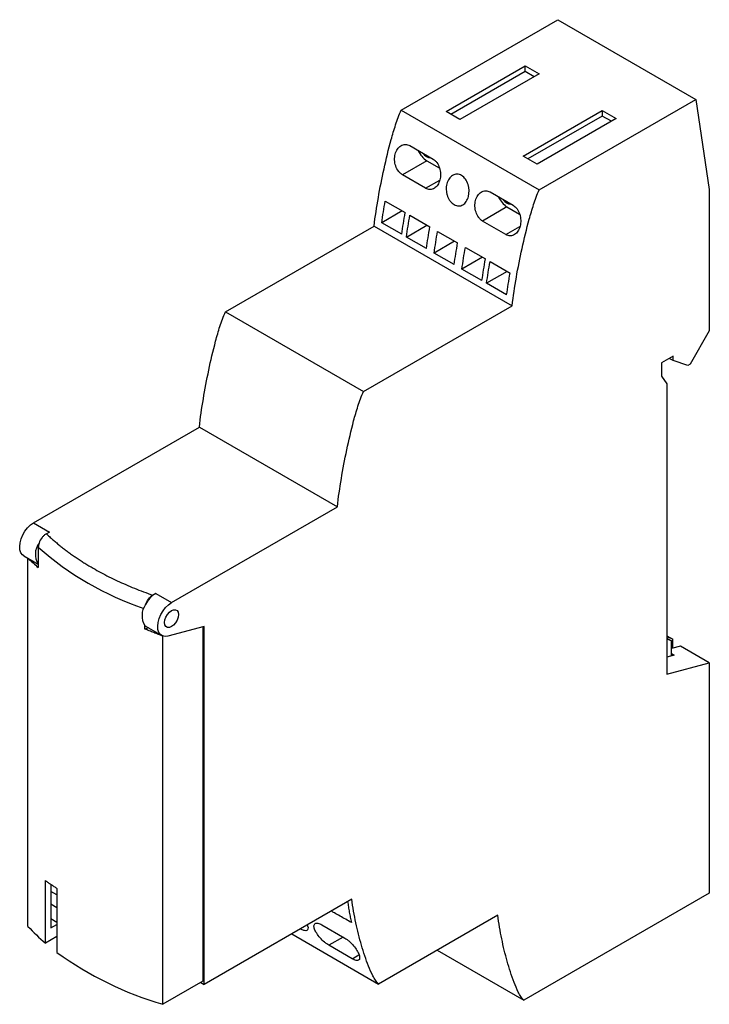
# Model space of a CAD drawing. Header units: millimetres. Extents: x -50.6 to 12.7, y -17.5 to 72.8.
import ezdxf

# ---------------------------------------------------------------- set-up
doc = ezdxf.new("R2010")
doc.units = ezdxf.units.MM

msp = doc.modelspace()

# ---------------------------------------------------------------- linework, layer by layer
at = {"color": 7, "linetype": 'Continuous', "lineweight": 25}
for p, q in [((-15.593, 64.487), (-1.232, 72.777)), ((-1.232, 72.777), (11.425, 65.471)), ((-11.483, 64.349), (-4.23, 68.536)), ((-4.23, 68.028), (-11.043, 64.095)), ((-2.958, 67.801), (-10.21, 63.614)), ((-4.23, 68.536), (-2.958, 67.801)), ((-4.23, 68.028), (-4.23, 68.536)), ((-3.398, 67.547), (-4.23, 68.028)), ((-2.936, 57.18), (11.425, 65.471)), ((11.425, 65.471), (12.657, 57.2)), ((-15.593, 64.487), (-2.936, 57.18)), ((-10.21, 63.614), (-11.483, 64.349)), ((-4.412, 60.267), (2.841, 64.454)), ((2.841, 64.454), (4.113, 63.719)), ((2.841, 64.454), (2.841, 63.946)), ((2.841, 63.946), (-3.972, 60.013)), ((4.113, 63.719), (-3.139, 59.532)), ((3.673, 63.465), (2.841, 63.946)), ((-14.802, 61.229), (-12.68, 60.005)), ((-13.241, 59.847), (-15.48, 58.554)), ((-13.241, 59.847), (-12.103, 59.19)), ((-3.139, 59.532), (-4.412, 60.267)), ((-13.359, 57.33), (-15.48, 58.554)), ((-13.359, 57.33), (-12.065, 58.077)), ((-7.448, 56.983), (-5.326, 55.759)), ((12.657, 57.2), (12.657, 44.241)), ((-17.069, 56.148), (-15.231, 55.087)), ((-15.504, 55.244), (-17.382, 54.16)), ((-5.897, 55.608), (-8.136, 54.315)), ((-5.897, 55.608), (-4.749, 54.945)), ((-14.807, 54.842), (-12.968, 53.781)), ((-6.005, 53.084), (-8.136, 54.315)), ((-31.71, 45.997), (-18.084, 53.863)), ((-18.084, 53.863), (-5.427, 46.556)), ((-15.543, 53.099), (-17.382, 54.16)), ((-15.119, 52.854), (-13.241, 53.938)), ((-12.261, 53.372), (-10.423, 52.311)), ((-6.005, 53.084), (-4.711, 53.831)), ((-13.281, 51.793), (-15.119, 52.854)), ((-10.696, 52.469), (-12.574, 51.385)), ((-9.716, 51.903), (-7.877, 50.841)), ((-10.735, 50.323), (-12.574, 51.385)), ((-8.15, 50.999), (-10.028, 49.915)), ((-7.453, 50.597), (-5.614, 49.535)), ((-8.19, 48.854), (-10.028, 49.915)), ((-5.887, 49.693), (-7.765, 48.609)), ((-5.927, 47.547), (-7.765, 48.609)), ((-19.053, 38.69), (-5.427, 46.556)), ((-31.71, 45.997), (-19.053, 38.69)), ((12.657, 44.241), (10.904, 41.204)), ((9.334, 41.931), (8.273, 41.318)), ((9.334, 41.523), (8.98, 41.727)), ((9.334, 41.523), (9.334, 41.931)), ((8.273, 41.318), (8.273, 40.094)), ((10.691, 41.081), (9.334, 41.523)), ((10.904, 41.204), (10.691, 41.081)), ((8.273, 40.094), (8.768, 39.395)), ((8.768, 39.395), (8.768, 12.783)), ((-49.314, 26.648), (-34.11, 35.425)), ((-34.11, 35.425), (-21.453, 28.119)), ((-36.656, 19.342), (-21.453, 28.119)), ((-49.314, 26.648), (-47.855, 25.806)), ((-47.855, 25.806), (-48.141, 25.647)), ((-48.878, 24.419), (-48.878, 22.556)), ((-50.214, 23.62), (-48.878, 22.849)), ((-49.826, -10.349), (-49.826, 23.396)), ((-38.115, 20.184), (-38.392, 20.018)), ((-38.115, 20.184), (-36.656, 19.342)), ((-39.103, 17.222), (-38.999, 17.146)), ((-39.103, 16.913), (-39.103, 17.222)), ((-33.657, 17.154), (-36.986, 16.262)), ((-33.657, -15.671), (-33.657, 17.154)), ((-38.762, 17.009), (-39.103, 16.913)), ((-38.999, 17.146), (-37.556, 16.313)), ((-37.452, 16.257), (-37.438, 16.26)), ((-37.452, -17.493), (-37.452, 16.257)), ((-33.799, 17.116), (-33.799, -15.384)), ((8.768, 16.298), (9.298, 15.992)), ((9.298, 15.992), (8.768, 16.199)), ((8.768, 16.075), (9.192, 15.83)), ((9.192, 15.83), (8.768, 15.996)), ((9.192, 14.451), (9.192, 15.83)), ((10.006, 15.356), (9.192, 15.138)), ((9.298, 15.167), (9.298, 15.992)), ((12.657, 13.825), (10.006, 15.356)), ((9.44, 14.517), (8.768, 14.337)), ((9.192, 14.66), (9.44, 14.517)), ((8.768, 12.783), (12.657, 13.825)), ((12.657, 13.825), (12.657, -7.307)), ((-48.234, -11.879), (-48.234, -6.151)), ((-47.729, -6.49), (-47.729, -10.487)), ((-47.17, -7.462), (-47.729, -7.139)), ((-47.17, -6.864), (-47.17, -12.734)), ((-20.137, -7.867), (-33.657, -15.671)), ((12.657, -7.307), (-4.342, -17.12)), ((-47.729, -8.282), (-47.17, -8.605)), ((-47.17, -9.993), (-47.729, -9.671)), ((-6.746, -9.322), (-17.678, -15.633)), ((-47.729, -10.487), (-47.17, -10.164)), ((-22.887, -10.196), (-20.765, -11.42)), ((-47.17, -11.265), (-48.234, -11.879)), ((-25.634, -11.04), (-17.678, -15.633)), ((-20.92, -11.331), (-22.226, -12.085)), ((-20.094, -13.316), (-22.226, -12.085)), ((-12.298, -12.527), (-4.342, -17.12)), ((-20.094, -13.316), (-19.469, -12.955)), ((-33.799, -15.384), (-37.452, -17.493)), ((-33.977, -15.487), (-33.657, -15.671))]:
    msp.add_line(p, q, dxfattribs=at)
at = {"color": 7, "linetype": 'Continuous', "lineweight": 25, "flags": 128}
for points in [[(-50.214, 23.62), (-50.331, 23.708), (-50.474, 23.905), (-50.561, 24.165), (-50.586, 24.474), (-50.549, 24.817), (-50.452, 25.178), (-50.299, 25.539), (-50.099, 25.882), (-49.859, 26.191), (-49.593, 26.451), (-49.314, 26.648)], [(-36.986, 16.262), (-37.248, 16.229), (-37.481, 16.276), (-37.674, 16.401), (-37.817, 16.599), (-37.903, 16.858), (-37.929, 17.167), (-37.892, 17.51), (-37.795, 17.871), (-37.642, 18.232), (-37.441, 18.576), (-37.202, 18.885), (-36.936, 19.144), (-36.656, 19.342)], [(-37.3, 17.5), (-37.269, 17.745), (-37.178, 18.002), (-37.038, 18.246), (-36.86, 18.453), (-36.663, 18.603), (-36.467, 18.68), (-36.289, 18.678), (-36.149, 18.597), (-36.058, 18.444), (-36.027, 18.235), (-36.058, 17.99), (-36.149, 17.733), (-36.289, 17.489), (-36.467, 17.282), (-36.663, 17.133), (-36.86, 17.055), (-37.038, 17.057), (-37.178, 17.138), (-37.269, 17.291), (-37.3, 17.5)]]:
    msp.add_lwpolyline(points, dxfattribs=at)
at = {"color": 7, "linetype": 'Continuous', "lineweight": 25}
for centre, radius, start, end in [((-12.109, 61.625), 2.108, 203.80399, 237.54208), ((-12.83, 61.028), 0.915, 213.73727, 265.99785), ((-4.71, 57.394), 2.145, 204.04903, 236.39678), ((-5.476, 56.782), 0.915, 213.73714, 265.99795), ((-47.485, 23.782), 1.667, 142.77602, 213.35912), ((-30.258, 45.397), 28.049, 228.40657, 251.41993), ((-35.363, 38.683), 21.041, 226.57778, 230.03575), ((-36.667, 17.957), 2.656, 123.03705, 153.32832), ((-37.654, 18.14), 1.715, 143.93535, 212.33479), ((-35.935, 2.514), 18.932, 222.79849, 229.48515), ((-28.618, 12.851), 31.603, 234.0545, 253.76849)]:
    msp.add_arc(centre, radius, start, end, dxfattribs=at)
for points, knots in [([(-18.084, 53.863), (-17.983, 54.72), (-17.849, 55.589), (-17.542, 57.341), (-17.367, 58.224), (-16.977, 59.998), (-16.761, 60.891), (-16.39, 62.237), (-16.258, 62.687), (-16.037, 63.363), (-15.959, 63.589), (-15.79, 64.04), (-15.7, 64.265), (-15.593, 64.487)], [0, 0, 0, 0, 0.25, 0.25, 0.5, 0.5, 0.75, 0.75, 0.875, 0.875, 0.9375, 0.9375, 1, 1, 1, 1]), ([(-15.48, 58.554), (-15.547, 58.593), (-15.611, 58.64), (-15.733, 58.75), (-15.791, 58.814), (-15.95, 59.023), (-16.037, 59.188), (-16.159, 59.54), (-16.195, 59.73), (-16.208, 60.008), (-16.205, 60.102), (-16.187, 60.282), (-16.172, 60.37), (-16.107, 60.625), (-16.038, 60.78), (-15.858, 61.044), (-15.749, 61.151), (-15.499, 61.301), (-15.362, 61.341), (-15.078, 61.344), (-14.936, 61.306), (-14.802, 61.229)], [0, 0, 0, 0, 0.0625, 0.0625, 0.125, 0.125, 0.25, 0.25, 0.375, 0.375, 0.4375, 0.4375, 0.5, 0.5, 0.625, 0.625, 0.75, 0.75, 0.875, 0.875, 1, 1, 1, 1]), ([(-12.68, 60.005), (-12.613, 59.966), (-12.549, 59.918), (-12.43, 59.807), (-12.374, 59.742), (-12.223, 59.531), (-12.142, 59.363), (-12.032, 59.008), (-12.002, 58.818), (-11.993, 58.538), (-11.997, 58.444), (-12.016, 58.263), (-12.031, 58.175), (-12.073, 58.004), (-12.101, 57.922), (-12.165, 57.769), (-12.203, 57.697), (-12.331, 57.499), (-12.436, 57.394), (-12.676, 57.248), (-12.808, 57.21), (-13.084, 57.213), (-13.224, 57.252), (-13.359, 57.33)], [0, 0, 0, 0, 0.0625, 0.0625, 0.125, 0.125, 0.25, 0.25, 0.375, 0.375, 0.4375, 0.4375, 0.5, 0.5, 0.5625, 0.5625, 0.625, 0.625, 0.75, 0.75, 0.875, 0.875, 1, 1, 1, 1]), ([(-9.436, 56.573), (-9.479, 56.401), (-9.545, 56.246), (-9.675, 56.049), (-9.722, 55.99), (-9.827, 55.887), (-9.884, 55.842), (-10.004, 55.77), (-10.066, 55.743), (-10.197, 55.707), (-10.266, 55.699), (-10.472, 55.702), (-10.614, 55.743), (-10.879, 55.897), (-11.004, 56.011), (-11.163, 56.221), (-11.211, 56.298), (-11.296, 56.46), (-11.332, 56.545), (-11.394, 56.724), (-11.418, 56.815), (-11.453, 56.999), (-11.464, 57.094), (-11.476, 57.374), (-11.457, 57.557), (-11.368, 57.899), (-11.299, 58.053), (-11.163, 58.251), (-11.113, 58.31), (-11.005, 58.415), (-10.945, 58.46), (-10.82, 58.534), (-10.755, 58.562), (-10.62, 58.601), (-10.549, 58.611), (-10.337, 58.612), (-10.192, 58.572), (-9.927, 58.418), (-9.805, 58.302), (-9.603, 58.019), (-9.524, 57.852), (-9.358, 57.312), (-9.349, 56.917), (-9.436, 56.573)], [0, 0, 0, 0, 0.0625, 0.0625, 0.09375, 0.09375, 0.125, 0.125, 0.15625, 0.15625, 0.1875, 0.1875, 0.25, 0.25, 0.3125, 0.3125, 0.34375, 0.34375, 0.375, 0.375, 0.40625, 0.40625, 0.4375, 0.4375, 0.5, 0.5, 0.5625, 0.5625, 0.59375, 0.59375, 0.625, 0.625, 0.65625, 0.65625, 0.6875, 0.6875, 0.75, 0.75, 0.8125, 0.8125, 0.875, 0.875, 1, 1, 1, 1]), ([(-8.136, 54.315), (-8.202, 54.356), (-8.265, 54.404), (-8.383, 54.517), (-8.44, 54.581), (-8.594, 54.791), (-8.677, 54.956), (-8.794, 55.306), (-8.828, 55.493), (-8.842, 55.859), (-8.823, 56.041), (-8.757, 56.291), (-8.729, 56.373), (-8.662, 56.523), (-8.623, 56.594), (-8.535, 56.724), (-8.485, 56.783), (-8.378, 56.887), (-8.321, 56.932), (-8.137, 57.044), (-8.002, 57.085), (-7.722, 57.092), (-7.581, 57.057), (-7.448, 56.983)], [0, 0, 0, 0, 0.0625, 0.0625, 0.125, 0.125, 0.25, 0.25, 0.375, 0.375, 0.5, 0.5, 0.5625, 0.5625, 0.625, 0.625, 0.6875, 0.6875, 0.75, 0.75, 0.875, 0.875, 1, 1, 1, 1]), ([(-5.427, 46.556), (-5.326, 47.413), (-5.192, 48.283), (-4.884, 50.034), (-4.71, 50.917), (-4.319, 52.692), (-4.104, 53.584), (-3.733, 54.93), (-3.601, 55.38), (-3.38, 56.056), (-3.302, 56.282), (-3.133, 56.733), (-3.043, 56.958), (-2.936, 57.18)], [0, 0, 0, 0, 0.25, 0.25, 0.5, 0.5, 0.75, 0.75, 0.875, 0.875, 0.9375, 0.9375, 1, 1, 1, 1]), ([(-5.326, 55.759), (-5.259, 55.721), (-5.196, 55.673), (-5.076, 55.562), (-5.02, 55.497), (-4.869, 55.285), (-4.789, 55.118), (-4.679, 54.763), (-4.648, 54.573), (-4.639, 54.293), (-4.643, 54.199), (-4.662, 54.018), (-4.677, 53.93), (-4.719, 53.759), (-4.747, 53.676), (-4.811, 53.523), (-4.849, 53.452), (-4.977, 53.254), (-5.082, 53.148), (-5.322, 53.002), (-5.454, 52.965), (-5.73, 52.967), (-5.87, 53.007), (-6.005, 53.084)], [0, 0, 0, 0, 0.0625, 0.0625, 0.125, 0.125, 0.25, 0.25, 0.375, 0.375, 0.4375, 0.4375, 0.5, 0.5, 0.5625, 0.5625, 0.625, 0.625, 0.75, 0.75, 0.875, 0.875, 1, 1, 1, 1]), ([(-34.11, 35.425), (-34.015, 36.277), (-33.889, 37.142), (-33.598, 38.883), (-33.433, 39.761), (-33.061, 41.526), (-32.855, 42.414), (-32.497, 43.755), (-32.369, 44.203), (-32.153, 44.877), (-32.077, 45.102), (-31.909, 45.552), (-31.817, 45.776), (-31.71, 45.997)], [0, 0, 0, 0, 0.25, 0.25, 0.5, 0.5, 0.75, 0.75, 0.875, 0.875, 0.9375, 0.9375, 1, 1, 1, 1]), ([(-21.453, 28.119), (-21.358, 28.97), (-21.232, 29.835), (-20.941, 31.576), (-20.776, 32.454), (-20.403, 34.219), (-20.198, 35.107), (-19.839, 36.448), (-19.712, 36.896), (-19.496, 37.57), (-19.42, 37.795), (-19.252, 38.245), (-19.159, 38.469), (-19.053, 38.69)], [0, 0, 0, 0, 0.25, 0.25, 0.5, 0.5, 0.75, 0.75, 0.875, 0.875, 0.9375, 0.9375, 1, 1, 1, 1]), ([(-48.141, 25.647), (-48.212, 25.607), (-48.281, 25.558), (-48.415, 25.439), (-48.48, 25.371), (-48.657, 25.146), (-48.754, 24.969), (-48.813, 24.791)], [0, 0, 0, 0, 0.25, 0.25, 0.5, 0.5, 1, 1, 1, 1]), ([(-48.141, 25.647), (-48.047, 25.558), (-47.86, 25.382), (-47.569, 25.122), (-47.27, 24.866), (-46.964, 24.612), (-46.65, 24.363), (-46.328, 24.116), (-45.998, 23.874), (-45.66, 23.635), (-45.315, 23.399), (-44.962, 23.167), (-44.601, 22.939), (-44.232, 22.714), (-43.748, 22.429), (-43.142, 22.091), (-42.403, 21.706), (-41.644, 21.337), (-40.863, 20.983), (-40.061, 20.645), (-39.238, 20.322), (-38.674, 20.119), (-38.392, 20.018)], [0, 0, 0, 0, 0.038604, 0.077136, 0.11561, 0.154038, 0.192433, 0.23081, 0.26918, 0.307557, 0.345954, 0.384385, 0.422862, 0.461399, 0.500009, 0.571642, 0.643066, 0.714365, 0.785624, 0.856926, 0.928357, 1, 1, 1, 1]), ([(-39.041, 19.149), (-38.984, 19.329), (-38.891, 19.506), (-38.662, 19.811), (-38.528, 19.937), (-38.392, 20.018)], [0, 0, 0, 0, 0.5, 0.5, 1, 1, 1, 1]), ([(-37.452, 16.257), (-37.592, 16.31), (-37.872, 16.417), (-38.287, 16.58), (-38.698, 16.745), (-38.968, 16.857), (-39.103, 16.913)], [0, 0, 0, 0, 0.250646, 0.500859, 0.750642, 1, 1, 1, 1]), ([(-48.234, -6.151), (-48.148, -6.21), (-47.978, -6.328), (-47.714, -6.506), (-47.445, -6.684), (-47.262, -6.804), (-47.17, -6.864)], [0, 0, 0, 0, 0.250613, 0.500805, 0.750595, 1, 1, 1, 1]), ([(-20.512, -8.076), (-20.489, -8.232), (-20.442, -8.555), (-20.36, -9.035), (-20.269, -9.519), (-20.203, -9.837), (-20.17, -9.996)], [0, 0, 0, 0, 0.23945, 0.492806, 0.746375, 1, 1, 1, 1]), ([(-17.678, -15.633), (-17.784, -15.534), (-17.873, -15.411), (-18.04, -15.154), (-18.118, -15.018), (-18.337, -14.596), (-18.467, -14.297), (-18.834, -13.377), (-19.047, -12.731), (-19.433, -11.405), (-19.605, -10.722), (-19.907, -9.324), (-20.038, -8.607), (-20.137, -7.867)], [0, 0, 0, 0, 0.0625, 0.0625, 0.125, 0.125, 0.25, 0.25, 0.5, 0.5, 0.75, 0.75, 1, 1, 1, 1]), ([(-20.17, -9.996), (-20.343, -9.898), (-20.689, -9.702), (-21.208, -9.407), (-21.649, -9.156), (-21.918, -9.003), (-22.013, -8.949)], [0, 0, 0, 0, 0.281755, 0.56351, 0.845267, 1, 1, 1, 1]), ([(-4.342, -17.12), (-4.448, -17.023), (-4.541, -16.905), (-4.709, -16.65), (-4.786, -16.513), (-5.001, -16.088), (-5.129, -15.787), (-5.488, -14.861), (-5.694, -14.21), (-6.067, -12.875), (-6.233, -12.189), (-6.524, -10.783), (-6.651, -10.064), (-6.746, -9.322)], [0, 0, 0, 0, 0.0625, 0.0625, 0.125, 0.125, 0.25, 0.25, 0.5, 0.5, 0.75, 0.75, 1, 1, 1, 1]), ([(-24.208, -10.216), (-24.197, -10.241), (-24.134, -10.384), (-24.132, -10.575), (-24.22, -10.739), (-24.435, -10.758), (-24.663, -10.675), (-24.803, -10.598), (-24.831, -10.582)], [0, 0, 0, 0, 0.046608, 0.277496, 0.509867, 0.734596, 0.945268, 1, 1, 1, 1]), ([(-22.226, -12.085), (-22.293, -12.045), (-22.361, -12), (-22.499, -11.9), (-22.57, -11.844), (-22.778, -11.667), (-22.914, -11.534), (-23.156, -11.261), (-23.264, -11.119), (-23.438, -10.847), (-23.505, -10.714), (-23.568, -10.536), (-23.583, -10.478), (-23.599, -10.374), (-23.601, -10.326), (-23.592, -10.24), (-23.581, -10.201), (-23.546, -10.137), (-23.522, -10.111), (-23.462, -10.072), (-23.426, -10.059), (-23.343, -10.047), (-23.296, -10.049), (-23.139, -10.075), (-23.019, -10.122), (-22.887, -10.196)], [0, 0, 0, 0, 0.0625, 0.0625, 0.125, 0.125, 0.25, 0.25, 0.375, 0.375, 0.5, 0.5, 0.5625, 0.5625, 0.625, 0.625, 0.6875, 0.6875, 0.75, 0.75, 0.8125, 0.8125, 0.875, 0.875, 1, 1, 1, 1]), ([(-20.765, -11.42), (-20.698, -11.459), (-20.63, -11.504), (-20.493, -11.605), (-20.422, -11.662), (-20.217, -11.843), (-20.083, -11.982), (-19.846, -12.267), (-19.74, -12.416), (-19.612, -12.629), (-19.574, -12.699), (-19.51, -12.833), (-19.483, -12.896), (-19.42, -13.077), (-19.402, -13.182), (-19.414, -13.35), (-19.444, -13.411), (-19.556, -13.481), (-19.636, -13.488), (-19.839, -13.444), (-19.959, -13.393), (-20.094, -13.316)], [0, 0, 0, 0, 0.0625, 0.0625, 0.125, 0.125, 0.25, 0.25, 0.375, 0.375, 0.4375, 0.4375, 0.5, 0.5, 0.625, 0.625, 0.75, 0.75, 0.875, 0.875, 1, 1, 1, 1])]:
    msp.add_open_spline(points, degree=3, knots=knots, dxfattribs=at)
for points in [[(-17.382, 54.16), (-17.293, 54.818), (-17.187, 55.481), (-17.069, 56.148)], [(-15.543, 53.099), (-15.454, 53.756), (-15.349, 54.42), (-15.231, 55.087)], [(-15.119, 52.854), (-15.03, 53.511), (-14.924, 54.175), (-14.807, 54.842)], [(-13.281, 51.793), (-13.191, 52.45), (-13.086, 53.113), (-12.968, 53.781)], [(-12.574, 51.385), (-12.484, 52.042), (-12.379, 52.705), (-12.261, 53.372)], [(-10.735, 50.323), (-10.646, 50.98), (-10.54, 51.644), (-10.423, 52.311)], [(-10.028, 49.915), (-9.939, 50.572), (-9.833, 51.236), (-9.716, 51.903)], [(-8.19, 48.854), (-8.1, 49.511), (-7.995, 50.174), (-7.877, 50.841)], [(-7.765, 48.609), (-7.676, 49.266), (-7.57, 49.929), (-7.453, 50.597)], [(-5.927, 47.547), (-5.837, 48.205), (-5.732, 48.868), (-5.614, 49.535)], [(-48.813, 24.791), (-48.856, 24.661), (-48.878, 24.536), (-48.878, 24.419)]]:
    msp.add_open_spline(points, degree=3, dxfattribs=at)

doc.saveas('drawing.dxf')
